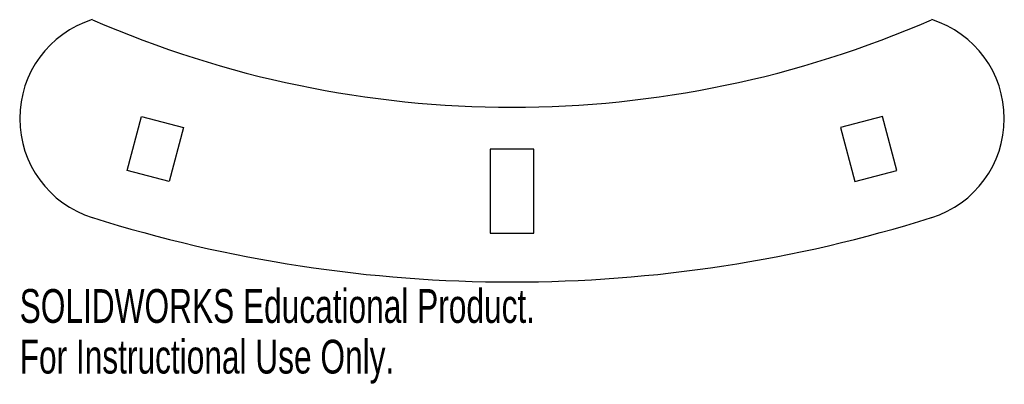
# Model space of a CAD drawing. Header units: millimetres. Extents: x -70 to 70, y -15 to 38.
import ezdxf

# ---------------------------------------------------------------- set-up
doc = ezdxf.new("R2010")
doc.units = ezdxf.units.MM
doc.styles.add('SLDTEXTSTYLE0', font='TXT', dxfattribs={"width": 0.7})

msp = doc.modelspace()

# ---------------------------------------------------------------- linework, layer by layer
at = {"color": 7, "linetype": 'Continuous', "lineweight": 25}
for p, q in [((-55.02, 15.95), (-52.98, 23.68)), ((-52.98, 23.68), (-46.98, 22.1)), ((52.98, 23.68), (46.98, 22.1)), ((55.02, 15.95), (52.98, 23.68)), ((-46.98, 22.1), (-49.03, 14.36)), ((46.98, 22.1), (49.03, 14.36)), ((-3.1, 19), (-3.1, 7)), ((3.1, 19), (-3.1, 19)), ((3.1, 7), (3.1, 19)), ((-49.03, 14.36), (-55.02, 15.95)), ((49.03, 14.36), (55.02, 15.95)), ((-3.1, 7), (3.1, 7))]:
    msp.add_line(p, q, dxfattribs=at)
for centre, radius, start, end in [((-55.55, 23.37), 14.84, 107.4576, 252.5424), ((0, 175), 150, 246.4218, 293.5782), ((55.55, 23.37), 14.84, 287.4576, 72.5424), ((0, 200), 200, 252.5424, 287.4576)]:
    msp.add_arc(centre, radius, start, end, dxfattribs=at)

# ---------------------------------------------------------------- texts
at = {"color": 7, "linetype": 'Continuous', "char_height": 4.8336, "attachment_point": 1, "style": 'SLDTEXTSTYLE0'}
for s, insert in [('SOLIDWORKS Educational Product.', (-70.39, -1.02)), ('For Instructional Use Only.', (-70.39, -8.27))]:
    msp.add_mtext(s, dxfattribs=dict(at, insert=insert))

doc.saveas('drawing.dxf')
